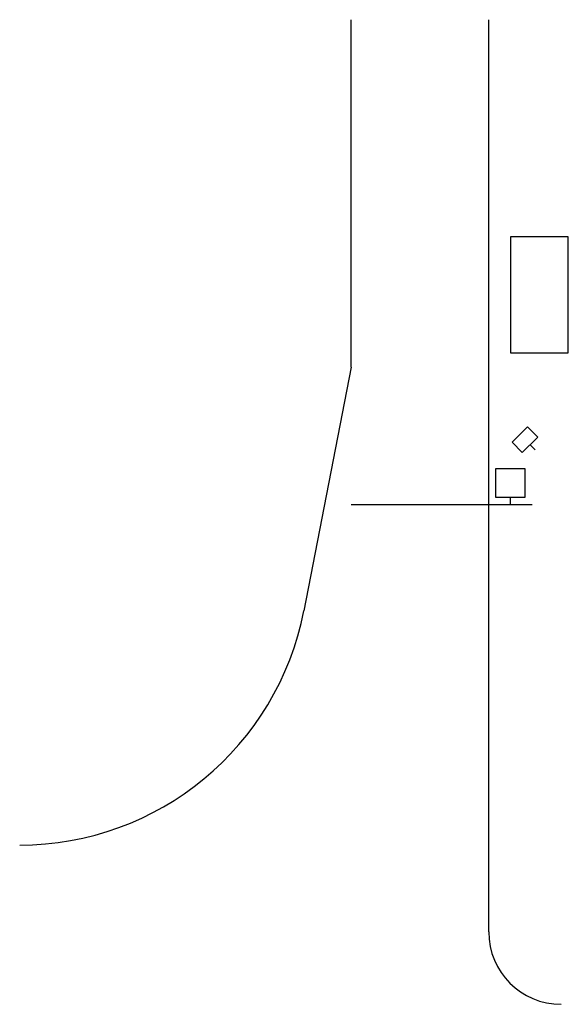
# Model space of a CAD drawing. Extents: x 2485 to 2940, y 504 to 1320.
import ezdxf

# ---------------------------------------------------------------- set-up
doc = ezdxf.new("R2010")
doc.units = 0
doc.header["$LTSCALE"] = 96
doc.linetypes.add('HIDDEN', pattern=[0])
doc.layers.get('0').update_dxf_attribs({"linetype": 'CONTINUOUS'})

msp = doc.modelspace()

# ---------------------------------------------------------------- linework, layer by layer
at = {"color": 0}
for p, q in [((2760, 1032), (2760, 1320)), ((2874, 564), (2874, 1320)), ((2940, 1140), (2892, 1140)), ((2892, 1140), (2892, 1044)), ((2940, 1044), (2940, 1140)), ((2892, 1044), (2940, 1044)), ((2760, 1032), (2720.76, 830.19)), ((2893.39, 969.88), (2906.12, 982.61)), ((2906.12, 982.61), (2914.61, 974.12)), ((2914.61, 974.12), (2901.88, 961.39)), ((2901.88, 961.39), (2893.39, 969.88)), ((2908.24, 967.76), (2912.49, 963.51)), ((2880, 948), (2904, 948)), ((2880, 924), (2880, 948)), ((2904, 948), (2904, 924)), ((2904, 924), (2880, 924)), ((2892, 918), (2892, 924))]:
    msp.add_line(p, q, dxfattribs=at)
at = {"color": 0, "linetype": 'HIDDEN'}
msp.add_line((2910, 918), (2760, 918), dxfattribs=at)
at = {"color": 0}
for centre, radius, start, end in [((2485.17, 876), 240, 270, 348.99646), ((2934, 564), 60, 180, 270)]:
    msp.add_arc(centre, radius, start, end, dxfattribs=at)

doc.saveas('drawing.dxf')
